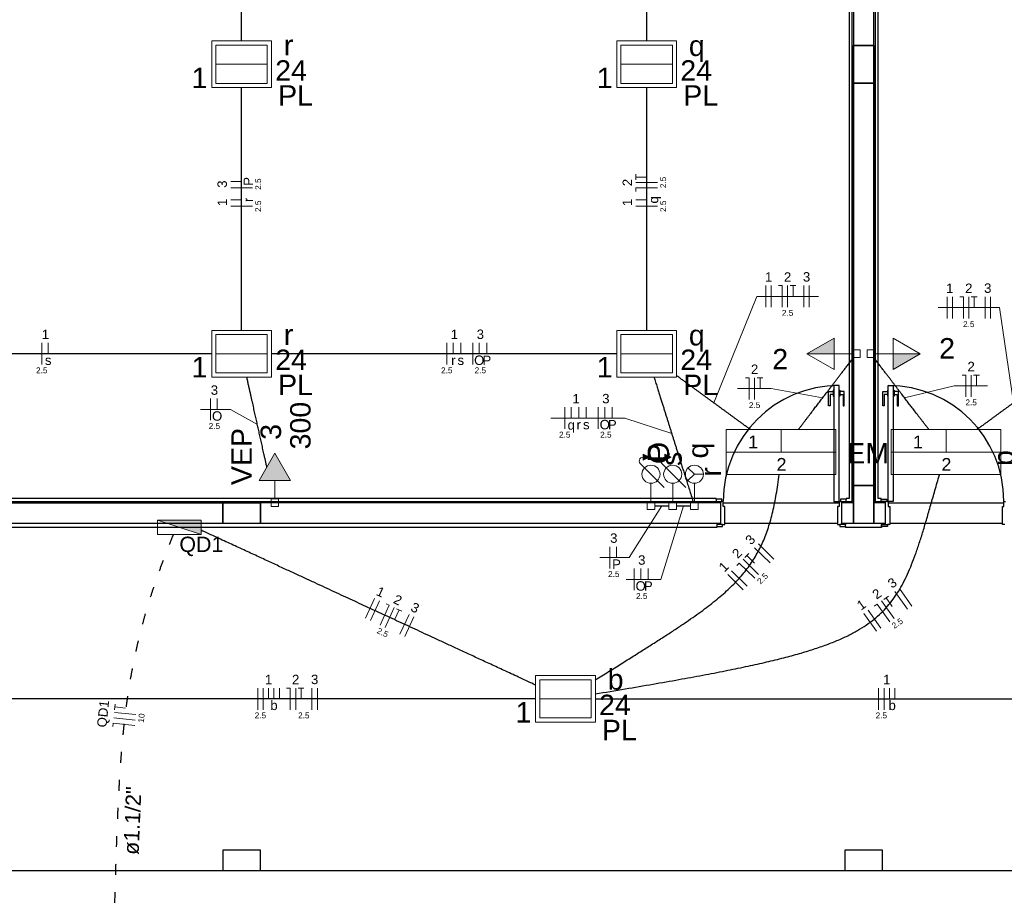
# Model space of a CAD drawing. Header units: millimetres. Extents: x -35 to 343, y 0 to 93.
# Tile 23 of 128: x -14.55 to -5.48, y 61.21 to 69.34. Entities that reach past the tile are written whole.
import ezdxf

# ---------------------------------------------------------------- set-up
doc = ezdxf.new("R2010")
doc.units = ezdxf.units.MM
doc.linetypes.add('DOT2', pattern=[3.175, 0, -3.175])
for name, color, linetype, lineweight in [('EL-Condutos', 3, 'Continuous', 30), ('EL-Fios', 1, 'Continuous', 20), ('EL-Textos condutos', 1, 'Continuous', 20), ('EL-Textos fios', 1, 'Continuous', 20), ('EL-Textos pontos', 2, 'Continuous', 20), ('P-SIMBOL', 3, 'Continuous', 20)]:
    doc.layers.add(name, color=color, linetype=linetype, lineweight=lineweight)
doc.styles.add('Arial', font='arial.ttf')

msp = doc.modelspace()

# ---------------------------------------------------------------- hatches: boundary and pattern name
at = {"layer": 'P-SIMBOL', "linetype": 'Continuous'}
for points in [[(-7.04602, 66.26339), (-7.29602, 66.26339), (-7.04602, 66.40839)], [(-6.50102, 66.26339), (-6.25102, 66.26339), (-6.50102, 66.11939)], [(-12.05602, 65.09639), (-12.20002, 65.34639), (-12.34402, 65.09639)], [(-8.74602, 65.31039), (-8.80502, 65.33739), (-8.80502, 65.28339)], [(-8.54602, 65.31039), (-8.60502, 65.33739), (-8.60502, 65.28339)], [(-12.87902, 64.59739), (-12.87902, 64.73039), (-13.28102, 64.73039)]]:
    msp.add_hatch(color=256, dxfattribs=at).paths.add_polyline_path(points)

# ---------------------------------------------------------------- linework, layer by layer
at = {"color": 1}
for p, q in [((-6.90702, 72.93039), (-6.90702, 64.93039)), ((-6.88002, 64.90339), (-6.88002, 72.95739)), ((-6.86702, 72.93039), (-6.86702, 69.10339)), ((-6.68002, 69.10339), (-6.68002, 72.93039)), ((-6.66702, 72.95739), (-6.66702, 64.90339)), ((-6.64002, 64.93039), (-6.64002, 72.93039)), ((-6.68002, 69.10339), (-6.86702, 69.10339)), ((-6.86702, 69.10339), (-6.86702, 68.75739)), ((-6.86702, 69.10339), (-6.68002, 69.10339)), ((-6.86702, 64.89039), (-6.86702, 69.10339)), ((-6.68002, 68.75739), (-6.68002, 69.10339)), ((-6.68002, 69.10339), (-6.68002, 64.89039)), ((-6.86702, 68.75739), (-6.68002, 68.75739)), ((-6.68002, 68.75739), (-6.86702, 68.75739)), ((-6.86702, 68.75739), (-6.86702, 65.05039)), ((-6.68002, 65.05039), (-6.68002, 68.75739)), ((-7.09602, 65.78339), (-7.09602, 65.91539)), ((-7.09602, 65.91539), (-7.05402, 65.91539)), ((-7.05402, 65.88839), (-7.08302, 65.88839)), ((-7.08302, 65.88839), (-7.08302, 65.78339)), ((-7.04702, 65.92939), (-7.05402, 65.92939)), ((-7.05402, 65.92939), (-7.05402, 65.90139)), ((-7.05402, 65.90139), (-7.05402, 65.87339)), ((-7.00002, 65.97039), (-7.04702, 65.97039)), ((-7.04702, 65.97039), (-7.04702, 64.90339)), ((-7.00002, 64.90339), (-7.00002, 65.97039)), ((-7.00002, 65.92939), (-6.99302, 65.92939)), ((-6.99302, 65.92939), (-6.99302, 65.90139)), ((-6.95102, 65.91539), (-6.99302, 65.91539)), ((-6.99302, 65.90139), (-6.99302, 65.87339)), ((-6.99302, 65.88839), (-6.96302, 65.88839)), ((-6.96302, 65.88839), (-6.96302, 65.78339)), ((-6.95102, 65.78339), (-6.95102, 65.91539)), ((-6.59602, 65.78339), (-6.59602, 65.91539)), ((-6.59602, 65.91539), (-6.55402, 65.91539)), ((-6.55402, 65.88839), (-6.58302, 65.88839)), ((-6.58302, 65.88839), (-6.58302, 65.78339)), ((-6.54702, 65.92939), (-6.55402, 65.92939)), ((-6.55402, 65.92939), (-6.55402, 65.90139)), ((-6.55402, 65.90139), (-6.55402, 65.87339)), ((-6.54702, 65.97039), (-6.50002, 65.97039)), ((-6.54702, 64.90339), (-6.54702, 65.97039)), ((-6.50002, 65.97039), (-6.50002, 64.90339)), ((-6.50002, 65.92939), (-6.49302, 65.92939)), ((-6.49302, 65.92939), (-6.49302, 65.90139)), ((-6.45102, 65.91539), (-6.49302, 65.91539)), ((-6.49302, 65.90139), (-6.49302, 65.87339)), ((-6.49302, 65.88839), (-6.46302, 65.88839)), ((-6.46302, 65.88839), (-6.46302, 65.78339)), ((-6.45102, 65.78339), (-6.45102, 65.91539)), ((-7.05402, 65.87339), (-7.04702, 65.87339)), ((-6.99302, 65.87339), (-7.00002, 65.87339)), ((-6.55402, 65.87339), (-6.54702, 65.87339)), ((-6.49302, 65.87339), (-6.50002, 65.87339)), ((-7.08302, 65.78339), (-7.09602, 65.78339)), ((-6.96302, 65.78339), (-6.95102, 65.78339)), ((-6.58302, 65.78339), (-6.59602, 65.78339)), ((-6.46302, 65.78339), (-6.45102, 65.78339)), ((-6.68002, 65.05039), (-6.86702, 65.05039)), ((-6.86702, 65.05039), (-6.86702, 64.70339)), ((-6.86702, 65.05039), (-6.68002, 65.05039)), ((-6.68002, 64.70339), (-6.68002, 65.05039)), ((-18.33302, 64.89039), (-12.68002, 64.89039)), ((-18.13302, 64.90339), (-8.13302, 64.90339)), ((-8.13302, 64.93039), (-18.10702, 64.93039)), ((-12.33302, 64.89039), (-12.68002, 64.89039)), ((-12.68002, 64.89039), (-12.68002, 64.70339)), ((-12.68002, 64.70339), (-12.68002, 64.89039)), ((-12.68002, 64.89039), (-12.33302, 64.89039)), ((-12.33302, 64.70339), (-12.33302, 64.89039)), ((-8.09302, 64.89039), (-12.33302, 64.89039)), ((-12.33302, 64.89039), (-12.33302, 64.70339)), ((-8.13302, 64.92339), (-8.13302, 64.93039)), ((-8.08002, 64.92339), (-8.13302, 64.92339)), ((-8.13302, 64.92339), (-8.13302, 64.90339)), ((-8.13302, 64.89039), (-8.13302, 64.90339)), ((-8.13302, 64.90339), (-8.08002, 64.90339)), ((-8.09302, 64.90339), (-8.09302, 64.69039)), ((-8.08002, 64.90339), (-8.08002, 64.92339)), ((-8.06702, 64.90339), (-8.08002, 64.90339)), ((-8.06702, 64.85739), (-8.06702, 64.90339)), ((-8.06702, 64.89039), (-7.00002, 64.89039)), ((-7.04702, 64.90339), (-7.00002, 64.90339)), ((-6.98702, 64.90339), (-7.00002, 64.90339)), ((-7.00002, 64.90339), (-7.00002, 64.85739)), ((-6.98702, 64.92339), (-6.98702, 64.90339)), ((-6.93302, 64.92339), (-6.98702, 64.92339)), ((-6.98702, 64.90339), (-6.93302, 64.90339)), ((-6.97302, 64.69039), (-6.97302, 64.90339)), ((-6.86702, 64.89039), (-6.97302, 64.89039)), ((-6.90702, 64.93039), (-6.93302, 64.93039)), ((-6.93302, 64.93039), (-6.93302, 64.92339)), ((-6.93302, 64.90339), (-6.93302, 64.92339)), ((-6.93302, 64.90339), (-6.93302, 64.89039)), ((-6.93302, 64.90339), (-6.88002, 64.90339)), ((-6.86702, 64.70339), (-6.86702, 64.89039)), ((-6.57302, 64.89039), (-6.68002, 64.89039)), ((-6.68002, 64.89039), (-6.68002, 64.70339)), ((-6.66702, 64.90339), (-6.61302, 64.90339)), ((-6.61302, 64.93039), (-6.64002, 64.93039)), ((-6.61302, 64.92339), (-6.61302, 64.93039)), ((-6.61302, 64.92339), (-6.56002, 64.92339)), ((-6.61302, 64.90339), (-6.61302, 64.92339)), ((-6.61302, 64.89039), (-6.61302, 64.90339)), ((-6.56002, 64.90339), (-6.61302, 64.90339)), ((-6.57302, 64.69039), (-6.57302, 64.90339)), ((-6.56002, 64.92339), (-6.56002, 64.90339)), ((-6.56002, 64.90339), (-6.54702, 64.90339)), ((-6.50002, 64.90339), (-6.54702, 64.90339)), ((-6.54702, 64.90339), (-6.54702, 64.85739)), ((-6.54702, 64.89039), (-5.48002, 64.89039)), ((-5.48002, 64.90339), (-5.46702, 64.90339)), ((-5.48002, 64.85739), (-5.48002, 64.90339)), ((-8.05302, 64.85739), (-8.06702, 64.85739)), ((-8.05302, 64.69039), (-8.05302, 64.85739)), ((-7.00002, 64.85739), (-7.01302, 64.85739)), ((-7.01302, 64.85739), (-7.01302, 64.69039)), ((-6.54702, 64.85739), (-6.53302, 64.85739)), ((-6.53302, 64.85739), (-6.53302, 64.69039)), ((-5.49302, 64.85739), (-5.48002, 64.85739)), ((-5.49302, 64.69039), (-5.49302, 64.85739)), ((-18.14702, 64.70339), (-12.68002, 64.70339)), ((-8.12702, 64.66339), (-18.10702, 64.66339)), ((-12.68002, 64.70339), (-12.33302, 64.70339)), ((-12.33302, 64.70339), (-8.09302, 64.70339)), ((-8.12702, 64.70339), (-8.12702, 64.69039)), ((-8.07302, 64.69039), (-8.12702, 64.69039)), ((-8.12702, 64.69039), (-8.12702, 64.67039)), ((-8.12702, 64.67039), (-8.12702, 64.66339)), ((-8.12702, 64.67039), (-8.07302, 64.67039)), ((-8.07302, 64.67039), (-8.07302, 64.69039)), ((-8.07302, 64.69039), (-8.05302, 64.69039)), ((-8.05302, 64.70339), (-7.01302, 64.70339)), ((-7.01302, 64.69039), (-6.99302, 64.69039)), ((-6.94002, 64.69039), (-6.99302, 64.69039)), ((-6.99302, 64.69039), (-6.99302, 64.67039)), ((-6.99302, 64.67039), (-6.94002, 64.67039)), ((-6.97302, 64.70339), (-6.86702, 64.70339)), ((-6.94002, 64.70339), (-6.94002, 64.69039)), ((-6.94002, 64.67039), (-6.94002, 64.69039)), ((-6.94002, 64.67039), (-6.94002, 64.66339)), ((-6.60702, 64.66339), (-6.94002, 64.66339)), ((-6.86702, 64.70339), (-6.68002, 64.70339)), ((-6.68002, 64.70339), (-6.57302, 64.70339)), ((-6.60702, 64.70339), (-6.60702, 64.69039)), ((-6.60702, 64.69039), (-6.55302, 64.69039)), ((-6.60702, 64.67039), (-6.60702, 64.69039)), ((-6.60702, 64.67039), (-6.60702, 64.66339)), ((-6.55302, 64.67039), (-6.60702, 64.67039)), ((-6.55302, 64.69039), (-6.55302, 64.67039)), ((-6.53302, 64.69039), (-6.55302, 64.69039)), ((-6.53302, 64.70339), (-5.49302, 64.70339)), ((-5.47302, 64.69039), (-5.49302, 64.69039)), ((-12.33302, 61.69039), (-12.68002, 61.69039)), ((-12.68002, 61.69039), (-12.68002, 61.50339)), ((-12.33302, 61.50339), (-12.33302, 61.69039)), ((-6.60002, 61.69039), (-6.94702, 61.69039)), ((-6.94702, 61.69039), (-6.94702, 61.50339)), ((-6.60002, 61.50339), (-6.60002, 61.69039)), ((-18.10702, 61.50339), (-12.68002, 61.50339)), ((-12.68002, 61.50339), (-12.33302, 61.50339)), ((-12.33302, 61.50339), (-6.94702, 61.50339)), ((-6.94702, 61.50339), (-6.60002, 61.50339)), ((-6.60002, 61.50339), (-1.29302, 61.50339))]:
    msp.add_line(p, q, dxfattribs=at)
for centre, start, end in [((-7.00002, 64.90439), 90.0322, 180.032), ((-6.54702, 64.90439), 359.968, 89.9678)]:
    msp.add_arc(centre, 1.06667, start, end, dxfattribs=at)
at = {"layer": 'EL-Condutos', "linetype": 'Continuous'}
for points in [[(-12.50702, 69.14465), (-12.50702, 69.24717), (-12.50702, 69.34392), (-12.50702, 69.4353), (-12.50702, 69.52172), (-12.50702, 69.60361), (-12.50702, 69.68136), (-12.50702, 69.7554), (-12.50702, 69.82613), (-12.50702, 69.89398), (-12.50702, 69.95935), (-12.50702, 70.02266), (-12.50702, 70.08431), (-12.50702, 70.14473), (-12.50702, 70.20433), (-12.50702, 70.26352), (-12.50702, 70.32271), (-12.50702, 70.38231), (-12.50702, 70.44274), (-12.50702, 70.50442), (-12.50702, 70.56775), (-12.50702, 70.63315), (-12.50702, 70.70103), (-12.50702, 70.7718), (-12.50702, 70.84588), (-12.50702, 70.92369), (-12.50702, 71.00563), (-12.50702, 71.09211), (-12.50702, 71.18355), (-12.50702, 71.28037), (-12.50702, 71.38298)], [(-8.77302, 71.38298), (-8.77302, 71.28037), (-8.77302, 71.18355), (-8.77302, 71.09211), (-8.77302, 71.00563), (-8.77302, 70.92369), (-8.77302, 70.84588), (-8.77302, 70.7718), (-8.77302, 70.70103), (-8.77302, 70.63315), (-8.77302, 70.56775), (-8.77302, 70.50442), (-8.77302, 70.44274), (-8.77302, 70.38231), (-8.77302, 70.32271), (-8.77302, 70.26352), (-8.77302, 70.20433), (-8.77302, 70.14473), (-8.77302, 70.08431), (-8.77302, 70.02266), (-8.77302, 69.95935), (-8.77302, 69.89398), (-8.77302, 69.82613), (-8.77302, 69.7554), (-8.77302, 69.68136), (-8.77302, 69.60361), (-8.77302, 69.52172), (-8.77302, 69.4353), (-8.77302, 69.34392), (-8.77302, 69.24717), (-8.77302, 69.14465)], [(-12.50702, 66.47781), (-12.50702, 66.58041), (-12.50702, 66.67723), (-12.50702, 66.76867), (-12.50702, 66.85516), (-12.50702, 66.93709), (-12.50702, 67.0149), (-12.50702, 67.08898), (-12.50702, 67.15976), (-12.50702, 67.22764), (-12.50702, 67.29303), (-12.50702, 67.35636), (-12.50702, 67.41804), (-12.50702, 67.47847), (-12.50702, 67.53808), (-12.50702, 67.59727), (-12.50702, 67.65645), (-12.50702, 67.71605), (-12.50702, 67.77647), (-12.50702, 67.83813), (-12.50702, 67.90143), (-12.50702, 67.9668), (-12.50702, 68.03465), (-12.50702, 68.10538), (-12.50702, 68.17942), (-12.50702, 68.25718), (-12.50702, 68.33906), (-12.50702, 68.42548), (-12.50702, 68.51686), (-12.50702, 68.61361), (-12.50702, 68.71614)], [(-8.77302, 68.71614), (-8.77302, 68.61361), (-8.77302, 68.51686), (-8.77302, 68.42548), (-8.77302, 68.33906), (-8.77302, 68.25718), (-8.77302, 68.17942), (-8.77302, 68.10538), (-8.77302, 68.03465), (-8.77302, 67.9668), (-8.77302, 67.90143), (-8.77302, 67.83813), (-8.77302, 67.77647), (-8.77302, 67.71605), (-8.77302, 67.65645), (-8.77302, 67.59727), (-8.77302, 67.53808), (-8.77302, 67.47847), (-8.77302, 67.41804), (-8.77302, 67.35636), (-8.77302, 67.29303), (-8.77302, 67.22764), (-8.77302, 67.15976), (-8.77302, 67.08898), (-8.77302, 67.0149), (-8.77302, 66.93709), (-8.77302, 66.85516), (-8.77302, 66.76867), (-8.77302, 66.67723), (-8.77302, 66.58041), (-8.77302, 66.47781)], [(-12.78462, 66.26339), (-12.93082, 66.26339), (-13.06868, 66.26339), (-13.1988, 66.26339), (-13.32177, 66.26339), (-13.43819, 66.26339), (-13.54866, 66.26339), (-13.65376, 66.26339), (-13.7541, 66.26339), (-13.85027, 66.26339), (-13.94287, 66.26339), (-14.0325, 66.26339), (-14.11974, 66.26339), (-14.2052, 66.26339), (-14.28947, 66.26339), (-14.37314, 66.26339), (-14.45682, 66.26339), (-14.5411, 66.26339), (-14.62657, 66.26339), (-14.71383, 66.26339), (-14.80348, 66.26339), (-14.89611, 66.26339), (-14.99231, 66.26339), (-15.09269, 66.26339), (-15.19784, 66.26339), (-15.30836, 66.26339), (-15.42483, 66.26339), (-15.54787, 66.26339), (-15.67805, 66.26339), (-15.81598, 66.26339), (-15.96226, 66.26339)], [(-9.05077, 66.26339), (-9.19705, 66.26339), (-9.33498, 66.26339), (-9.46517, 66.26339), (-9.5882, 66.26339), (-9.70468, 66.26339), (-9.8152, 66.26339), (-9.92036, 66.26339), (-10.02074, 66.26339), (-10.11696, 66.26339), (-10.2096, 66.26339), (-10.29926, 66.26339), (-10.38653, 66.26339), (-10.47202, 66.26339), (-10.55632, 66.26339), (-10.64002, 66.26339), (-10.72372, 66.26339), (-10.80801, 66.26339), (-10.8935, 66.26339), (-10.98077, 66.26339), (-11.07043, 66.26339), (-11.16307, 66.26339), (-11.25929, 66.26339), (-11.35967, 66.26339), (-11.46483, 66.26339), (-11.57535, 66.26339), (-11.69183, 66.26339), (-11.81486, 66.26339), (-11.94505, 66.26339), (-12.08298, 66.26339), (-12.22926, 66.26339)], [(-7.37495, 65.56433), (-7.35612, 65.58898), (-7.33813, 65.61253), (-7.32091, 65.63507), (-7.30439, 65.65669), (-7.28848, 65.67752), (-7.27311, 65.69763), (-7.2582, 65.71713), (-7.24368, 65.73613), (-7.22947, 65.75472), (-7.21549, 65.773), (-7.20167, 65.79107), (-7.18793, 65.80903), (-7.17419, 65.82699), (-7.16039, 65.84504), (-7.14643, 65.86328), (-7.13224, 65.88182), (-7.11776, 65.90074), (-7.10289, 65.92016), (-7.08757, 65.94018), (-7.07171, 65.96089), (-7.05525, 65.98239), (-7.0381, 66.00478), (-7.02019, 66.02817), (-7.00144, 66.05265), (-6.98178, 66.07832), (-6.96112, 66.10529), (-6.9394, 66.13365), (-6.91653, 66.16351), (-6.89244, 66.19496), (-6.86705, 66.2281)], [(-6.17153, 65.56433), (-6.19042, 65.58898), (-6.20845, 65.61253), (-6.22572, 65.63507), (-6.24228, 65.65669), (-6.25823, 65.67752), (-6.27364, 65.69763), (-6.28858, 65.71713), (-6.30313, 65.73613), (-6.31737, 65.75472), (-6.33137, 65.773), (-6.34521, 65.79107), (-6.35898, 65.80903), (-6.37273, 65.82699), (-6.38656, 65.84504), (-6.40053, 65.86328), (-6.41473, 65.88182), (-6.42923, 65.90074), (-6.4441, 65.92016), (-6.45943, 65.94018), (-6.47529, 65.96089), (-6.49176, 65.98239), (-6.50892, 66.00478), (-6.52683, 66.02817), (-6.54558, 66.05265), (-6.56525, 66.07832), (-6.58591, 66.10529), (-6.60763, 66.13365), (-6.6305, 66.16351), (-6.65459, 66.19496), (-6.67998, 66.2281)], [(-12.27311, 65.21858), (-12.28028, 65.25072), (-12.28716, 65.28161), (-12.29379, 65.31134), (-12.30018, 65.34003), (-12.30637, 65.36776), (-12.31236, 65.39465), (-12.31819, 65.42079), (-12.32388, 65.44629), (-12.32945, 65.47124), (-12.33492, 65.49574), (-12.34032, 65.5199), (-12.34566, 65.54381), (-12.35097, 65.56758), (-12.35628, 65.5913), (-12.3616, 65.61509), (-12.36696, 65.63903), (-12.37238, 65.66324), (-12.37788, 65.6878), (-12.38348, 65.71282), (-12.38921, 65.73841), (-12.3951, 65.76466), (-12.40115, 65.79167), (-12.4074, 65.81954), (-12.41387, 65.84838), (-12.42058, 65.87829), (-12.42755, 65.90936), (-12.43481, 65.94169), (-12.44237, 65.9754), (-12.45026, 66.01057), (-12.45851, 66.04731)], [(-8.70547, 66.04847), (-8.69066, 66.00135), (-8.67664, 65.95675), (-8.66335, 65.91445), (-8.65071, 65.87425), (-8.63868, 65.83594), (-8.62717, 65.79933), (-8.61613, 65.76421), (-8.6055, 65.73038), (-8.5952, 65.69762), (-8.58519, 65.66575), (-8.57538, 65.63456), (-8.56573, 65.60384), (-8.55616, 65.57339), (-8.54661, 65.543), (-8.53702, 65.51248), (-8.52732, 65.48162), (-8.51745, 65.45022), (-8.50734, 65.41807), (-8.49694, 65.38497), (-8.48618, 65.35072), (-8.47499, 65.31511), (-8.4633, 65.27795), (-8.45107, 65.23902), (-8.43822, 65.19812), (-8.42468, 65.15505), (-8.4104, 65.10962), (-8.39531, 65.0616), (-8.37935, 65.01081), (-8.36245, 64.95703), (-8.34454, 64.90007)], [(-7.81624, 65.56433), (-7.84381, 65.58447), (-7.87036, 65.60387), (-7.89596, 65.62257), (-7.92068, 65.64064), (-7.94461, 65.65812), (-7.96781, 65.67507), (-7.99036, 65.69155), (-8.01233, 65.7076), (-8.0338, 65.72328), (-8.05483, 65.73865), (-8.07551, 65.75376), (-8.0959, 65.76866), (-8.11608, 65.78341), (-8.13613, 65.79805), (-8.15612, 65.81266), (-8.17611, 65.82727), (-8.19619, 65.84194), (-8.21644, 65.85673), (-8.23691, 65.87169), (-8.25769, 65.88687), (-8.27885, 65.90233), (-8.30046, 65.91812), (-8.32261, 65.9343), (-8.34535, 65.95092), (-8.36877, 65.96803), (-8.39293, 65.98569), (-8.41792, 66.00395), (-8.44381, 66.02286), (-8.47067, 66.04248), (-8.49857, 66.06287)], [(-5.04893, 66.06179), (-5.07673, 66.04148), (-5.10349, 66.02193), (-5.12929, 66.00308), (-5.1542, 65.98488), (-5.17829, 65.96728), (-5.20164, 65.95022), (-5.22432, 65.93365), (-5.2464, 65.91752), (-5.26796, 65.90177), (-5.28907, 65.88634), (-5.3098, 65.87119), (-5.33023, 65.85627), (-5.35043, 65.84151), (-5.37047, 65.82686), (-5.39043, 65.81228), (-5.41038, 65.7977), (-5.4304, 65.78308), (-5.45055, 65.76835), (-5.47092, 65.75347), (-5.49156, 65.73839), (-5.51257, 65.72304), (-5.534, 65.70738), (-5.55594, 65.69135), (-5.57846, 65.6749), (-5.60163, 65.65797), (-5.62552, 65.64052), (-5.65021, 65.62248), (-5.67577, 65.6038), (-5.70227, 65.58444), (-5.72979, 65.56433)], [(-9.24667, 63.12915), (-8.97068, 63.17554), (-8.71372, 63.2196), (-8.475, 63.26172), (-8.25375, 63.30231), (-8.04919, 63.34177), (-7.86053, 63.38051), (-7.68699, 63.41894), (-7.5278, 63.45746), (-7.38218, 63.49647), (-7.24933, 63.53638), (-7.12849, 63.57759), (-7.01887, 63.62052), (-6.91969, 63.66556), (-6.83018, 63.71312), (-6.74954, 63.7636), (-6.67701, 63.81741), (-6.61179, 63.87496), (-6.55312, 63.93665), (-6.5002, 64.00288), (-6.45226, 64.07406), (-6.40852, 64.1506), (-6.3682, 64.2329), (-6.33051, 64.32136), (-6.29468, 64.41639), (-6.25993, 64.51839), (-6.22548, 64.62778), (-6.19053, 64.74495), (-6.15433, 64.87031), (-6.11607, 65.00426), (-6.075, 65.14722)], [(-9.24647, 63.25758), (-9.124, 63.33432), (-9.00756, 63.40713), (-8.89699, 63.47631), (-8.79213, 63.5422), (-8.69283, 63.60511), (-8.59892, 63.66536), (-8.51024, 63.72328), (-8.42665, 63.77918), (-8.34797, 63.83339), (-8.27406, 63.88623), (-8.20476, 63.93802), (-8.1399, 63.98908), (-8.07933, 64.03973), (-8.0229, 64.0903), (-7.97043, 64.14111), (-7.92178, 64.19247), (-7.87679, 64.24471), (-7.8353, 64.29815), (-7.79715, 64.35311), (-7.76219, 64.40992), (-7.73025, 64.46889), (-7.70117, 64.53034), (-7.67481, 64.5946), (-7.651, 64.66199), (-7.62958, 64.73282), (-7.6104, 64.80743), (-7.5933, 64.88613), (-7.57812, 64.96924), (-7.56469, 65.05709), (-7.55288, 65.14999)], [(-8.69813, 64.86339), (-8.69263, 64.86339), (-8.68737, 64.86339), (-8.68233, 64.86339), (-8.67751, 64.86339), (-8.67288, 64.86339), (-8.66842, 64.86339), (-8.66413, 64.86339), (-8.65997, 64.86339), (-8.65594, 64.86339), (-8.65201, 64.86339), (-8.64817, 64.86339), (-8.6444, 64.86339), (-8.64069, 64.86339), (-8.63701, 64.86339), (-8.63335, 64.86339), (-8.62969, 64.86339), (-8.62602, 64.86339), (-8.62231, 64.86339), (-8.61855, 64.86339), (-8.61473, 64.86339), (-8.61082, 64.86339), (-8.60681, 64.86339), (-8.60267, 64.86339), (-8.5984, 64.86339), (-8.59398, 64.86339), (-8.58938, 64.86339), (-8.58459, 64.86339), (-8.5796, 64.86339), (-8.57438, 64.86339), (-8.56892, 64.86339)], [(-8.49813, 64.86339), (-8.49263, 64.86339), (-8.48737, 64.86339), (-8.48233, 64.86339), (-8.47751, 64.86339), (-8.47288, 64.86339), (-8.46842, 64.86339), (-8.46413, 64.86339), (-8.45997, 64.86339), (-8.45594, 64.86339), (-8.45201, 64.86339), (-8.44817, 64.86339), (-8.4444, 64.86339), (-8.44069, 64.86339), (-8.43701, 64.86339), (-8.43335, 64.86339), (-8.42969, 64.86339), (-8.42602, 64.86339), (-8.42231, 64.86339), (-8.41855, 64.86339), (-8.41473, 64.86339), (-8.41082, 64.86339), (-8.40681, 64.86339), (-8.40267, 64.86339), (-8.3984, 64.86339), (-8.39398, 64.86339), (-8.38938, 64.86339), (-8.38459, 64.86339), (-8.3796, 64.86339), (-8.37438, 64.86339), (-8.36892, 64.86339)], [(-9.79734, 63.21092), (-9.93778, 63.27597), (-10.07013, 63.33727), (-10.19496, 63.39509), (-10.31288, 63.4497), (-10.42446, 63.50138), (-10.53031, 63.5504), (-10.631, 63.59703), (-10.72713, 63.64155), (-10.81928, 63.68423), (-10.90805, 63.72533), (-10.99403, 63.76514), (-11.0778, 63.80393), (-11.15996, 63.84197), (-11.24108, 63.87952), (-11.32177, 63.91687), (-11.40261, 63.95429), (-11.4842, 63.99205), (-11.56711, 64.03043), (-11.65194, 64.06969), (-11.73928, 64.1101), (-11.82972, 64.15195), (-11.92385, 64.1955), (-12.02225, 64.24103), (-12.12552, 64.28881), (-12.23425, 64.33912), (-12.34902, 64.39221), (-12.47042, 64.44838), (-12.59905, 64.50789), (-12.73549, 64.57101), (-12.88033, 64.63801)], [(-9.79879, 63.08339), (-10.04103, 63.08339), (-10.26879, 63.08339), (-10.48312, 63.08339), (-10.68504, 63.08339), (-10.87559, 63.08339), (-11.0558, 63.08339), (-11.22671, 63.08339), (-11.38934, 63.08339), (-11.54475, 63.08339), (-11.69395, 63.08339), (-11.83799, 63.08339), (-11.97789, 63.08339), (-12.11469, 63.08339), (-12.24943, 63.08339), (-12.38314, 63.08339), (-12.51685, 63.08339), (-12.6516, 63.08339), (-12.78842, 63.08339), (-12.92834, 63.08339), (-13.0724, 63.08339), (-13.22164, 63.08339), (-13.37708, 63.08339), (-13.53976, 63.08339), (-13.71072, 63.08339), (-13.89099, 63.08339), (-14.0816, 63.08339), (-14.28358, 63.08339), (-14.49798, 63.08339), (-14.72582, 63.08339), (-14.96814, 63.08339)], [(-9.24514, 63.08339), (-9.00282, 63.08339), (-8.77498, 63.08339), (-8.56058, 63.08339), (-8.35859, 63.08339), (-8.16798, 63.08339), (-7.98771, 63.08339), (-7.81675, 63.08339), (-7.65406, 63.08339), (-7.49861, 63.08339), (-7.34936, 63.08339), (-7.20529, 63.08339), (-7.06535, 63.08339), (-6.92852, 63.08339), (-6.79375, 63.08339), (-6.66002, 63.08339), (-6.52628, 63.08339), (-6.39152, 63.08339), (-6.25468, 63.08339), (-6.11475, 63.08339), (-5.97067, 63.08339), (-5.82143, 63.08339), (-5.66598, 63.08339), (-5.50329, 63.08339), (-5.33232, 63.08339), (-5.15205, 63.08339), (-4.96144, 63.08339), (-4.75945, 63.08339), (-4.54505, 63.08339), (-4.31721, 63.08339), (-4.07489, 63.08339)]]:
    msp.add_spline(points, degree=3, dxfattribs=at)
at = {"layer": 'EL-Condutos', "linetype": 'DOT2', "ltscale": 0.05}
msp.add_spline([(-13.13537, 64.59871), (-13.18744, 64.46935), (-13.23578, 64.34331), (-13.28053, 64.22017), (-13.32185, 64.0995), (-13.35991, 63.98089), (-13.39484, 63.86389), (-13.42681, 63.7481), (-13.45598, 63.63307), (-13.48249, 63.51839), (-13.50651, 63.40364), (-13.52818, 63.28838), (-13.54767, 63.17219), (-13.56512, 63.05465), (-13.5807, 62.93533), (-13.59455, 62.81381), (-13.60684, 62.68965), (-13.61771, 62.56244), (-13.62733, 62.43175), (-13.63584, 62.29715), (-13.64341, 62.15822), (-13.65018, 62.01454), (-13.65632, 61.86567), (-13.66198, 61.71119), (-13.6673, 61.55068), (-13.67246, 61.38372), (-13.6776, 61.20987), (-13.68288, 61.02871), (-13.68845, 60.83982), (-13.69446, 60.64277), (-13.70108, 60.43713)], degree=3, dxfattribs=at)
at = {"layer": 'EL-Fios'}
for p, q in [((-8.87302, 67.86539), (-8.87302, 67.91839)), ((-8.77302, 67.89139), (-8.87302, 67.89139)), ((-12.50702, 67.85139), (-12.60702, 67.85139)), ((-8.67302, 67.84139), (-8.87302, 67.84139)), ((-12.40702, 67.79139), (-12.60702, 67.79139)), ((-8.67302, 67.79139), (-8.87302, 67.79139)), ((-8.87302, 67.75839), (-8.87302, 67.79139)), ((-12.50702, 67.68139), (-12.60702, 67.68139)), ((-12.40702, 67.62239), (-12.60702, 67.62239)), ((-8.77302, 67.68139), (-8.87302, 67.68139)), ((-8.67302, 67.62239), (-8.87302, 67.62239)), ((-7.67402, 66.69239), (-7.67402, 66.89239)), ((-7.62402, 66.69239), (-7.62402, 66.89239)), ((-7.55702, 66.89239), (-7.52402, 66.89239)), ((-7.52402, 66.69239), (-7.52402, 66.89239)), ((-7.47402, 66.69239), (-7.47402, 66.89239)), ((-7.45102, 66.89239), (-7.39702, 66.89239)), ((-7.42402, 66.79239), (-7.42402, 66.89239)), ((-7.32402, 66.69239), (-7.32402, 66.89239)), ((-7.27402, 66.69239), (-7.27402, 66.89239)), ((-6.00402, 66.58839), (-6.00402, 66.78839)), ((-5.95402, 66.58839), (-5.95402, 66.78839)), ((-5.88702, 66.78839), (-5.85402, 66.78839)), ((-5.85402, 66.58839), (-5.85402, 66.78839)), ((-5.80402, 66.58839), (-5.80402, 66.78839)), ((-5.78102, 66.78839), (-5.72702, 66.78839)), ((-5.75402, 66.68839), (-5.75402, 66.78839)), ((-5.65402, 66.58839), (-5.65402, 66.78839)), ((-5.60402, 66.58839), (-5.60402, 66.78839)), ((-14.34802, 66.16339), (-14.34802, 66.36339)), ((-14.28902, 66.26339), (-14.28902, 66.36339)), ((-10.61502, 66.16339), (-10.61502, 66.36339)), ((-10.55502, 66.26339), (-10.55502, 66.36339)), ((-10.48602, 66.26339), (-10.48602, 66.36339)), ((-10.37602, 66.16339), (-10.37602, 66.36339)), ((-10.31602, 66.26339), (-10.31602, 66.36339)), ((-10.24602, 66.26339), (-10.24602, 66.36339)), ((-7.86102, 66.04239), (-7.82802, 66.04239)), ((-7.82802, 65.84239), (-7.82802, 66.04239)), ((-7.77802, 65.84239), (-7.77802, 66.04239)), ((-7.75502, 66.04239), (-7.70102, 66.04239)), ((-7.72802, 65.94239), (-7.72802, 66.04239)), ((-5.86502, 66.06739), (-5.83202, 66.06739)), ((-5.83202, 65.86739), (-5.83202, 66.06739)), ((-5.78202, 65.86739), (-5.78202, 66.06739)), ((-5.75902, 66.06739), (-5.70502, 66.06739)), ((-5.73202, 65.96739), (-5.73202, 66.06739)), ((-12.79202, 65.65039), (-12.79202, 65.85039)), ((-12.73202, 65.75039), (-12.73202, 65.85039)), ((-9.52802, 65.57039), (-9.52802, 65.77039)), ((-9.46802, 65.67039), (-9.46802, 65.77039)), ((-9.39902, 65.67039), (-9.39902, 65.77039)), ((-9.32902, 65.67039), (-9.32902, 65.77039)), ((-9.21902, 65.57039), (-9.21902, 65.77039)), ((-9.15902, 65.67039), (-9.15902, 65.77039)), ((-9.09002, 65.67039), (-9.09002, 65.77039)), ((-9.11102, 64.28539), (-9.11102, 64.48539)), ((-9.05102, 64.38539), (-9.05102, 64.48539)), ((-7.63602, 64.33639), (-7.77902, 64.47639)), ((-7.60102, 64.37139), (-7.74302, 64.51239)), ((-7.74202, 64.22939), (-7.88402, 64.37039)), ((-7.86802, 64.38639), (-7.83002, 64.42439)), ((-7.77802, 64.33539), (-7.84902, 64.40539)), ((-8.88802, 64.08439), (-8.88802, 64.28439)), ((-8.82802, 64.18439), (-8.82802, 64.28439)), ((-8.75802, 64.18439), (-8.75802, 64.28439)), ((-7.84802, 64.12339), (-7.99002, 64.26339)), ((-7.94302, 64.31139), (-7.91902, 64.33439)), ((-7.77702, 64.19439), (-7.91902, 64.33439)), ((-7.88302, 64.08739), (-8.02502, 64.22839)), ((-6.36902, 63.90939), (-6.48502, 64.07339)), ((-6.32802, 63.93839), (-6.44402, 64.10139)), ((-11.36502, 63.82639), (-11.28102, 64.00839)), ((-11.31902, 63.80539), (-11.23502, 63.98739)), ((-6.49202, 63.82339), (-6.60702, 63.98639)), ((-6.58802, 64.00039), (-6.54502, 64.03039)), ((-6.50902, 63.93339), (-6.56602, 64.01539)), ((-11.22902, 63.76339), (-11.14502, 63.94539)), ((-11.18302, 63.74239), (-11.09902, 63.92439)), ((-11.17502, 63.95939), (-11.14502, 63.94539)), ((-11.09602, 63.81239), (-11.05402, 63.90339)), ((-11.07802, 63.91439), (-11.03002, 63.89139)), ((-6.61402, 63.73639), (-6.73002, 63.90039)), ((-6.67502, 63.93839), (-6.64802, 63.95739)), ((-6.53302, 63.79439), (-6.64802, 63.95739)), ((-11.04702, 63.67939), (-10.96302, 63.86139)), ((-11.00202, 63.65839), (-10.91802, 63.84039)), ((-6.65502, 63.70739), (-6.77102, 63.87139)), ((-12.35802, 62.98339), (-12.35802, 63.18339)), ((-12.30802, 62.98339), (-12.30802, 63.18339)), ((-12.25802, 63.08339), (-12.25802, 63.18339)), ((-12.20802, 63.08339), (-12.20802, 63.18339)), ((-12.15802, 63.08339), (-12.15802, 63.18339)), ((-12.09202, 63.18339), (-12.05802, 63.18339)), ((-12.05802, 62.98339), (-12.05802, 63.18339)), ((-12.00802, 62.98339), (-12.00802, 63.18339)), ((-11.98502, 63.18339), (-11.93202, 63.18339)), ((-11.95802, 63.08339), (-11.95802, 63.18339)), ((-11.85802, 62.98339), (-11.85802, 63.18339)), ((-11.80802, 62.98339), (-11.80802, 63.18339)), ((-6.63502, 62.98339), (-6.63502, 63.18339)), ((-6.58502, 62.98339), (-6.58502, 63.18339)), ((-6.53502, 63.08339), (-6.53502, 63.18339)), ((-6.48502, 63.08339), (-6.48502, 63.18339)), ((-13.67702, 62.98239), (-13.67102, 63.03539)), ((-13.57502, 62.99839), (-13.67402, 63.00939)), ((-13.48602, 62.88839), (-13.68502, 62.90939)), ((-13.48002, 62.93839), (-13.67902, 62.95939)), ((-13.69402, 62.82739), (-13.69002, 62.86039)), ((-13.49102, 62.83839), (-13.69002, 62.86039))]:
    msp.add_line(p, q, dxfattribs=at)
at = {"layer": 'EL-Textos fios'}
for p, q in [((-8.15302, 65.81039), (-7.75762, 66.79239)), ((-7.75762, 66.79239), (-7.19042, 66.79239)), ((-5.52042, 66.68839), (-6.08762, 66.68839)), ((-5.39302, 65.81039), (-5.52042, 66.68839)), ((-7.62602, 65.94239), (-7.93602, 65.94239)), ((-7.15202, 65.85599), (-7.62602, 65.94239)), ((-6.39492, 65.85599), (-5.94002, 65.96739)), ((-5.94002, 65.96739), (-5.63002, 65.96739)), ((-12.61022, 65.75039), (-12.88602, 65.75039)), ((-12.36082, 65.61159), (-12.61022, 65.75039)), ((-8.97462, 65.67039), (-9.65702, 65.67039)), ((-8.54202, 65.52829), (-8.97462, 65.67039)), ((-8.63302, 64.86339), (-8.93562, 64.38539)), ((-8.43302, 64.86339), (-8.64262, 64.18439)), ((-8.93562, 64.38539), (-9.20502, 64.38539)), ((-8.64262, 64.18439), (-8.96302, 64.18439))]:
    msp.add_line(p, q, dxfattribs=at)
at = {"layer": 'P-SIMBOL'}
for p, q in [((-12.78202, 69.14539), (-12.23102, 69.14539)), ((-12.78202, 69.14539), (-12.78202, 68.71539)), ((-12.74402, 69.10739), (-12.27002, 69.10739)), ((-12.74402, 69.10739), (-12.27002, 69.10739)), ((-12.74402, 69.10739), (-12.74402, 68.75339)), ((-12.27002, 69.10739), (-12.27002, 68.75339)), ((-12.23102, 69.14539), (-12.23102, 68.71539)), ((-9.04902, 69.14539), (-8.49802, 69.14539)), ((-9.04902, 69.14539), (-9.04902, 68.71539)), ((-9.01002, 69.10739), (-8.53602, 69.10739)), ((-9.01002, 69.10739), (-8.53602, 69.10739)), ((-9.01002, 69.10739), (-9.01002, 68.75339)), ((-8.53602, 69.10739), (-8.53602, 68.75339)), ((-8.49802, 69.14539), (-8.49802, 68.71539)), ((-12.74402, 68.93039), (-12.27002, 68.93039)), ((-9.01002, 68.93039), (-8.53602, 68.93039)), ((-12.78202, 68.71539), (-12.23102, 68.71539)), ((-12.74402, 68.75339), (-12.27002, 68.75339)), ((-9.04902, 68.71539), (-8.49802, 68.71539)), ((-9.01002, 68.75339), (-8.53602, 68.75339)), ((-12.78202, 66.47839), (-12.23102, 66.47839)), ((-12.78202, 66.47839), (-12.78202, 66.04839)), ((-12.74402, 66.44039), (-12.27002, 66.44039)), ((-12.74402, 66.44039), (-12.27002, 66.44039)), ((-12.74402, 66.44039), (-12.74402, 66.08739)), ((-12.27002, 66.44039), (-12.27002, 66.08739)), ((-12.23102, 66.47839), (-12.23102, 66.04839)), ((-9.04902, 66.47839), (-8.49802, 66.47839)), ((-9.04902, 66.47839), (-9.04902, 66.04839)), ((-9.01002, 66.44039), (-8.53602, 66.44039)), ((-9.01002, 66.44039), (-8.53602, 66.44039)), ((-9.01002, 66.44039), (-9.01002, 66.08739)), ((-8.53602, 66.44039), (-8.53602, 66.08739)), ((-8.49802, 66.47839), (-8.49802, 66.04839)), ((-7.29602, 66.26339), (-7.04602, 66.40839)), ((-7.04602, 66.40839), (-7.04602, 66.11939)), ((-6.50102, 66.40839), (-6.25102, 66.26339)), ((-6.50102, 66.11939), (-6.50102, 66.40839)), ((-12.74402, 66.26339), (-12.27002, 66.26339)), ((-9.01002, 66.26339), (-8.53602, 66.26339)), ((-7.29602, 66.26339), (-7.04602, 66.26339)), ((-7.04602, 66.11939), (-7.29602, 66.26339)), ((-7.04602, 66.26339), (-6.87502, 66.26339)), ((-6.87502, 66.22839), (-6.87502, 66.29939)), ((-6.87502, 66.29939), (-6.80502, 66.29939)), ((-6.80502, 66.29939), (-6.80502, 66.22839)), ((-6.74202, 66.22839), (-6.74202, 66.29939)), ((-6.74202, 66.29939), (-6.67102, 66.29939)), ((-6.67102, 66.29939), (-6.67102, 66.22839)), ((-6.50102, 66.26339), (-6.67102, 66.26339)), ((-6.25102, 66.26339), (-6.50102, 66.26339)), ((-6.25102, 66.26339), (-6.50102, 66.11939)), ((-6.80502, 66.22839), (-6.87502, 66.22839)), ((-6.67102, 66.22839), (-6.74202, 66.22839)), ((-12.74402, 66.08739), (-12.27002, 66.08739)), ((-9.01002, 66.08739), (-8.53602, 66.08739)), ((-12.78202, 66.04839), (-12.23102, 66.04839)), ((-9.04902, 66.04839), (-8.49802, 66.04839)), ((-8.03902, 65.56439), (-8.03902, 65.14939)), ((-8.03902, 65.56439), (-7.02802, 65.56439)), ((-7.53302, 65.35739), (-7.53302, 65.56439)), ((-7.02802, 65.56439), (-7.02802, 65.14939)), ((-6.51902, 65.56439), (-6.51902, 65.14939)), ((-6.51902, 65.56439), (-5.50802, 65.56439)), ((-6.01302, 65.35739), (-6.01302, 65.56439)), ((-5.50802, 65.56439), (-5.50802, 65.14939)), ((-12.34402, 65.09639), (-12.20002, 65.34639)), ((-12.20002, 65.34639), (-12.05602, 65.09639)), ((-8.03902, 65.35739), (-7.02802, 65.35739)), ((-6.51902, 65.35739), (-5.50802, 65.35739)), ((-8.74602, 65.31039), (-8.80502, 65.33739)), ((-8.80502, 65.33739), (-8.80502, 65.28339)), ((-8.74602, 65.31039), (-8.80502, 65.28339)), ((-8.54602, 65.31039), (-8.60502, 65.33739)), ((-8.60502, 65.33739), (-8.60502, 65.28339)), ((-8.54602, 65.31039), (-8.60502, 65.28339)), ((-8.82302, 65.24339), (-8.79202, 65.21239)), ((-8.79202, 65.21239), (-8.61202, 65.03239)), ((-8.62302, 65.24339), (-8.59202, 65.21239)), ((-8.59202, 65.21239), (-8.41202, 65.03239)), ((-8.33302, 65.15339), (-8.39202, 65.21239)), ((-12.05602, 65.09639), (-12.34402, 65.09639)), ((-12.20002, 65.09639), (-12.20002, 64.92539)), ((-8.73302, 65.07039), (-8.73302, 64.89939)), ((-8.53302, 65.07039), (-8.53302, 64.89939)), ((-8.33302, 65.15339), (-8.39202, 65.09439)), ((-8.25002, 65.15339), (-8.33302, 65.15339)), ((-8.33302, 65.07039), (-8.33302, 64.89939)), ((-8.03902, 65.14939), (-7.02802, 65.14939)), ((-6.51902, 65.14939), (-5.50802, 65.14939)), ((-12.23502, 64.92539), (-12.16502, 64.92539)), ((-12.23502, 64.85539), (-12.23502, 64.92539)), ((-12.16502, 64.92539), (-12.16502, 64.85539)), ((-8.76902, 64.89939), (-8.69802, 64.89939)), ((-8.76902, 64.82839), (-8.76902, 64.89939)), ((-8.69802, 64.89939), (-8.69802, 64.82839)), ((-8.56902, 64.89939), (-8.49802, 64.89939)), ((-8.56902, 64.82839), (-8.56902, 64.89939)), ((-8.49802, 64.89939), (-8.49802, 64.82839)), ((-8.36902, 64.89939), (-8.29802, 64.89939)), ((-8.36902, 64.82839), (-8.36902, 64.89939)), ((-8.29802, 64.89939), (-8.29802, 64.82839)), ((-12.16502, 64.85539), (-12.23502, 64.85539)), ((-8.69802, 64.82839), (-8.76902, 64.82839)), ((-8.49802, 64.82839), (-8.56902, 64.82839)), ((-8.29802, 64.82839), (-8.36902, 64.82839)), ((-12.87902, 64.73039), (-13.28102, 64.73039)), ((-13.28102, 64.59739), (-13.28102, 64.73039)), ((-12.87902, 64.59739), (-13.28102, 64.73039)), ((-12.87902, 64.59739), (-12.87902, 64.73039)), ((-12.87902, 64.59739), (-13.28102, 64.59739)), ((-9.79702, 63.29839), (-9.24602, 63.29839)), ((-9.79702, 63.29839), (-9.79702, 62.86839)), ((-9.75902, 63.26039), (-9.28502, 63.26039)), ((-9.75902, 63.26039), (-9.28502, 63.26039)), ((-9.75902, 63.26039), (-9.75902, 62.90739)), ((-9.28502, 63.26039), (-9.28502, 62.90739)), ((-9.24602, 63.29839), (-9.24602, 62.86839)), ((-9.75902, 63.08339), (-9.28502, 63.08339)), ((-9.75902, 62.90739), (-9.28502, 62.90739)), ((-9.79702, 62.86839), (-9.24602, 62.86839))]:
    msp.add_line(p, q, dxfattribs=at)
for centre in [(-8.73302, 65.15339), (-8.53302, 65.15339), (-8.33302, 65.15339)]:
    msp.add_circle(centre, 0.08333, dxfattribs=at)
for centre, start in [((-8.80502, 65.27439), 90.0007), ((-8.60502, 65.27439), 90.0012)]:
    msp.add_arc(centre, 0.03617, start, 239.085, dxfattribs=at)

# ---------------------------------------------------------------- texts
at = {"layer": 'EL-Textos condutos', "insert": (-13.43857, 61.95838), "char_height": 0.1412, "width": 1.18608, "attachment_point": 8, "rotation": 87.553681, "line_spacing_factor": 0.798, "style": 'Arial'}
msp.add_mtext('ø1.1/2"', dxfattribs=at)
at = {"layer": 'EL-Textos fios', "attachment_point": 8, "line_spacing_factor": 0.798, "style": 'Arial'}
for s, insert, char_height, width, rotation in [('P', (-12.40175, 67.85139), 0.08707, 0.104488, 90.00021), ('2.5', (-8.59288, 67.84139), 0.054127, 0.1948561, 90.00021), ('3', (-12.64075, 67.82639), 0.08707, 0.104488, 90.00021), ('2.5', (-12.32588, 67.82639), 0.054127, 0.1948561, 90.00021), ('2', (-8.90775, 67.84139), 0.08707, 0.104488, 90.00021), ('r', (-12.40175, 67.68139), 0.08707, 0.104488, 90.00021), ('q', (-8.64002, 67.68139), 0.08707, 0.104488, 90.00021), ('1', (-12.64075, 67.65739), 0.08707, 0.104488, 90.00021), ('2.5', (-12.32588, 67.62239), 0.054127, 0.1948561, 90.00021), ('1', (-8.90775, 67.65739), 0.08707, 0.104488, 90.00021), ('2.5', (-8.59288, 67.62239), 0.054127, 0.1948561, 90.00021), ('3', (-7.78643, 64.51961), 0.08707, 0.104488, 45.280855), ('2', (-7.90943, 64.39461), 0.08707, 0.104488, 45.280855), ('1', (-8.03243, 64.27061), 0.08707, 0.104488, 45.280855), ('2.5', (-7.68471, 64.17296), 0.054127, 0.1948561, 45.280855), ('3', (-6.48359, 64.11587), 0.08707, 0.104488, 35.219716), ('1', (-11.24295, 64.02947), 0.08707, 0.104488, 335.168851), ('2', (-6.62659, 64.01587), 0.08707, 0.104488, 35.219716), ('2', (-11.08495, 63.95547), 0.08707, 0.104488, 335.168851), ('3', (-10.92595, 63.88247), 0.08707, 0.104488, 335.168851), ('1', (-6.76959, 63.91487), 0.08707, 0.104488, 35.219716), ('2.5', (-6.44632, 63.75698), 0.054127, 0.1948561, 35.219716), ('2.5', (-11.21751, 63.6696), 0.054127, 0.1948561, 335.168851), ('QD1', (-13.71658, 62.93847), 0.087073, 0.3134639, 83.846644), ('10', (-13.40277, 62.90431), 0.054127, 0.1299041, 83.846644)]:
    msp.add_mtext(s, dxfattribs=dict(at, insert=insert, char_height=char_height, width=width, rotation=rotation))
for s, insert, char_height, width in [('1', (-7.64902, 66.92713), 0.08707, 0.104488), ('2', (-7.47402, 66.92713), 0.08707, 0.104488), ('3', (-7.29902, 66.92713), 0.08707, 0.104488), ('1', (-5.97902, 66.82313), 0.08707, 0.104488), ('2', (-5.80402, 66.82313), 0.08707, 0.104488), ('3', (-5.62902, 66.82313), 0.08707, 0.104488), ('2.5', (-7.47402, 66.61225), 0.054127, 0.1948561), ('2.5', (-5.80402, 66.50825), 0.054127, 0.1948561), ('1', (-14.31402, 66.39813), 0.08707, 0.104488), ('1', (-10.54502, 66.39813), 0.08707, 0.104488), ('3', (-10.30602, 66.39813), 0.08707, 0.104488), ('s', (-14.28902, 66.15913), 0.08707, 0.104488), ('r', (-10.55502, 66.15913), 0.08707, 0.104488), ('s', (-10.48602, 66.15913), 0.08707, 0.104488), ('O', (-10.31602, 66.15913), 0.08707, 0.104488), ('P', (-10.24602, 66.15913), 0.08707, 0.104488), ('2', (-7.77802, 66.07713), 0.08707, 0.104488), ('2', (-5.78202, 66.10213), 0.08707, 0.104488), ('2.5', (-14.34802, 66.08325), 0.054127, 0.1948561), ('2.5', (-10.61502, 66.08325), 0.054127, 0.1948561), ('2.5', (-10.30602, 66.08325), 0.054127, 0.1948561), ('3', (-12.75702, 65.88413), 0.08707, 0.104488), ('1', (-9.42402, 65.80513), 0.08707, 0.104488), ('3', (-9.14902, 65.80513), 0.08707, 0.104488), ('2.5', (-7.77802, 65.76225), 0.054127, 0.1948561), ('2.5', (-5.78202, 65.78725), 0.054127, 0.1948561), ('O', (-12.73202, 65.64513), 0.08707, 0.104488), ('2.5', (-12.75702, 65.56925), 0.054127, 0.1948561), ('q', (-9.46802, 65.53739), 0.08707, 0.104488), ('r', (-9.39902, 65.56613), 0.08707, 0.104488), ('s', (-9.32902, 65.56613), 0.08707, 0.104488), ('O', (-9.15902, 65.56613), 0.08707, 0.104488), ('P', (-9.09002, 65.56613), 0.08707, 0.104488), ('2.5', (-9.52802, 65.49025), 0.054127, 0.1948561), ('2.5', (-9.14902, 65.49025), 0.054127, 0.1948561), ('3', (-9.07602, 64.52013), 0.08707, 0.104488), ('3', (-8.81802, 64.31813), 0.08707, 0.104488), ('P', (-9.05102, 64.28113), 0.08707, 0.104488), ('2.5', (-9.07602, 64.20525), 0.054127, 0.1948561), ('O', (-8.82802, 64.07913), 0.08707, 0.104488), ('P', (-8.75802, 64.07913), 0.08707, 0.104488), ('2.5', (-8.81802, 64.00325), 0.054127, 0.1948561), ('1', (-12.25802, 63.21813), 0.08707, 0.104488), ('2', (-12.00802, 63.21813), 0.08707, 0.104488), ('3', (-11.83302, 63.21813), 0.08707, 0.104488), ('1', (-6.56002, 63.21813), 0.08707, 0.104488), ('b', (-12.20802, 62.97913), 0.08707, 0.104488), ('b', (-6.51002, 62.97913), 0.08707, 0.104488), ('2.5', (-12.33302, 62.90325), 0.054127, 0.1948561), ('2.5', (-11.93302, 62.90325), 0.054127, 0.1948561), ('2.5', (-6.61002, 62.90325), 0.054127, 0.1948561)]:
    msp.add_mtext(s, dxfattribs=dict(at, insert=insert, char_height=char_height, width=width))
at = {"layer": 'EL-Textos pontos', "line_spacing_factor": 0.798, "style": 'Arial'}
for s, insert, char_height, width, attachment_point in [('r', (-12.11702, 69.01252), 0.18827, 0.2259204, 7), ('q', (-8.38402, 68.95039), 0.18827, 0.2259204, 7), ('24', (-12.19702, 68.77952), 0.188267, 0.4518408, 7), ('24', (-8.46302, 68.77952), 0.188267, 0.4518408, 7), ('1', (-12.96702, 68.71152), 0.18827, 0.2259204, 7), ('1', (-9.23302, 68.71152), 0.18827, 0.2259204, 7), ('PL', (-12.17002, 68.54952), 0.188267, 0.4518408, 7), ('PL', (-8.43602, 68.54952), 0.188267, 0.4518408, 7), ('r', (-12.11702, 66.34552), 0.18827, 0.2259204, 7), ('q', (-8.38402, 66.28339), 0.18827, 0.2259204, 7), ('2', (-6.00402, 66.21952), 0.18827, 0.2259204, 8), ('24', (-12.19702, 66.11352), 0.188267, 0.4518408, 7), ('24', (-8.46302, 66.11352), 0.188267, 0.4518408, 7), ('2', (-7.54202, 66.11952), 0.18827, 0.2259204, 8), ('1', (-12.96702, 66.04552), 0.18827, 0.2259204, 7), ('1', (-9.23302, 66.04552), 0.18827, 0.2259204, 7), ('PL', (-12.17002, 65.88252), 0.188267, 0.4518408, 7), ('PL', (-8.43602, 65.88252), 0.188267, 0.4518408, 7), ('1', (-7.79202, 65.39222), 0.11767, 0.1412004, 8), ('1', (-6.27202, 65.39222), 0.11767, 0.1412004, 8), ('EM', (-6.73602, 65.25252), 0.188267, 0.4518408, 8), ('2', (-7.53002, 65.18522), 0.11767, 0.1412004, 8), ('2', (-6.01002, 65.18522), 0.11767, 0.1412004, 8), ('QD1', (-13.08002, 64.39799), 0.1412, 0.50832, 7), ('b', (-9.13202, 63.16552), 0.18827, 0.2259204, 7), ('24', (-9.21202, 62.93352), 0.188267, 0.4518408, 7), ('1', (-9.98202, 62.86552), 0.18827, 0.2259204, 7), ('PL', (-9.18502, 62.70252), 0.188267, 0.4518408, 7)]:
    msp.add_mtext(s, dxfattribs=dict(at, insert=insert, char_height=char_height, width=width, attachment_point=attachment_point))
at = {"layer": 'EL-Textos pontos', "rotation": 90.00021, "line_spacing_factor": 0.798, "style": 'Arial'}
for s, insert, char_height, width, attachment_point in [('300', (-11.86814, 65.60139), 0.188267, 0.6777612, 8), ('VEP', (-12.41214, 65.31639), 0.188267, 0.6777612, 8), ('3', (-12.14014, 65.54339), 0.18827, 0.2259204, 8), ('q', (-8.15002, 65.29839), 0.18827, 0.2259204, 7), ('P', (-8.57614, 65.34939), 0.18827, 0.2259204, 8), ('O', (-8.56514, 65.34939), 0.18827, 0.2259204, 8), ('p', (-5.33202, 65.22939), 0.18827, 0.2259204, 7), ('s', (-8.44714, 65.22939), 0.18827, 0.2259204, 7), ('r', (-8.08914, 65.13139), 0.18827, 0.2259204, 7)]:
    msp.add_mtext(s, dxfattribs=dict(at, insert=insert, char_height=char_height, width=width, attachment_point=attachment_point))

doc.saveas('drawing.dxf')
